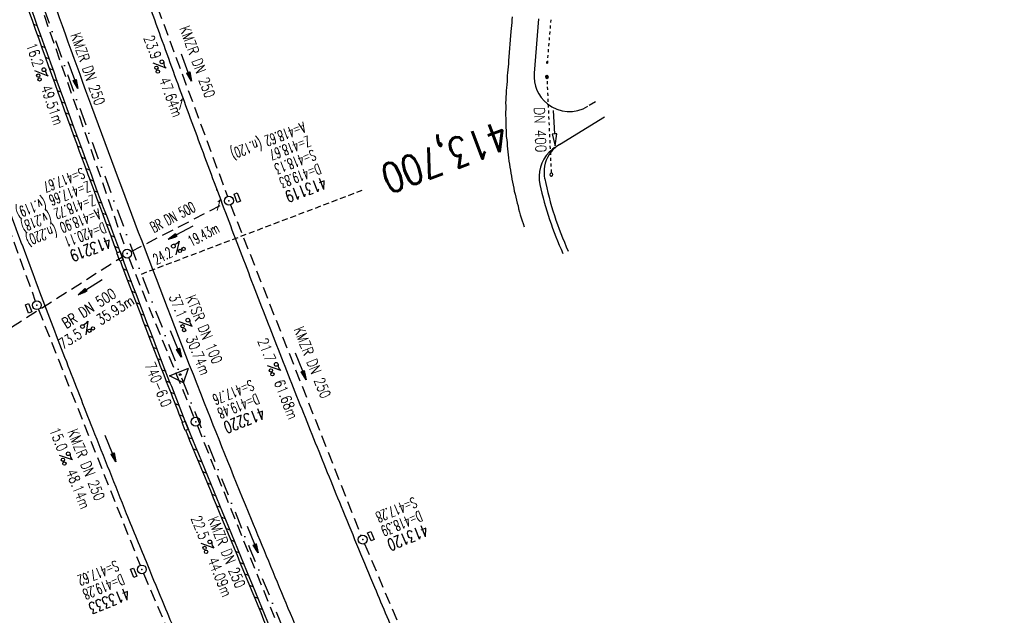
# Model space of a CAD drawing. Extents: x 447258 to 447844, y 441190 to 442763.
# Tile 12 of 30: x 447547 to 447713, y 441568 to 441669. Entities that reach past the tile are written whole.
import ezdxf
from ezdxf.enums import TextEntityAlignment as Align

# ---------------------------------------------------------------- set-up
doc = ezdxf.new("R2010")
doc.units = 0
doc.header["$LTSCALE"] = 2
doc.header["$MEASUREMENT"] = 0
for name, pattern in [('AUSGEZOGEN', [0]), ('GESTRICH-X2', [1.5, 1, -0.5]), ('GESTRICHELT', [0.75, 0.5, -0.25]), ('STRICHLINIEX2', [0.5, 0.25, -0.25]), ('STRICHPT-X3', [3, 1.5, -0.75, 0, -0.75])]:
    doc.linetypes.add(name, pattern=pattern)
doc.layers.get('0').update_dxf_attribs({"linetype": 'AUSGEZOGEN'})
for name, color, linetype in [('ACHSE', 250, 'STRICHPT-X3'), ('DB-Wege', 15, 'CONTINUOUS'), ('Durchlässe', 15, 'CONTINUOUS'), ('FBR', 8, 'CONTINUOUS'), ('HEKTOM', 250, 'GESTRICHELT'), ('KANAL', 7, 'GESTRICH-X2'), ('Netzknoten_PKT', 7, 'CONTINUOUS'), ('Netzknoten_PKT-NR', 7, 'CONTINUOUS'), ('Netzknoten_SIGNATUR', 7, 'CONTINUOUS'), ('PFEIL', 7, 'CONTINUOUS'), ('PKT', 7, 'CONTINUOUS'), ('PKT-CODE', 2, 'CONTINUOUS'), ('SCHACHTNR', 6, 'CONTINUOUS'), ('SCHLITZRINNE', 8, 'AUSGEZOGEN'), ('SCHSYMBOL', 7, 'AUSGEZOGEN'), ('TEXTO', 4, 'CONTINUOUS'), ('TEXTU', 4, 'CONTINUOUS'), ('Wegleitungen', 15, 'CONTINUOUS')]:
    doc.layers.add(name, color=color, linetype=linetype)
doc.styles.add('ROMANS', font='romans.shx', dxfattribs={"width": 0.8})

# ---------------------------------------------------------------- blocks, each defined once
blk = doc.blocks.new('GST')
at = {"color": 0}
blk.add_circle((0, 0), 0.75, dxfattribs=at)
blk.add_point((0, 0), dxfattribs=at)
blk = doc.blocks.new('17')
blk.add_lwpolyline([(-0.76, -1.22), (0.75, -1.22), (0.75, -1.8), (-0.76, -1.8)], close=True)
blk.add_blockref('GST', (0, 0))
blk = doc.blocks.new('PROM')
blk.add_line((1.57, 1.82), (0.02, 0.02))
for centre, radius in [((0.32, 1.51), 0.317), ((0.94, 0.29), 0.283), ((1.64, 0.29), 0.283)]:
    blk.add_circle(centre, radius)
blk.add_arc((0.99, 2.68), 1.03, 239.1414, 303.3549)
blk = doc.blocks.new('PFEIL2')
at = {"color": 0}
for p, q in [((0.88, 0), (-2.4, -0.01)), ((0.88, -0.27), (0.88, 0.28)), ((0.88, 0.28), (2.43, 0.01)), ((0.91, 0.27), (0.88, 0.26)), ((0.97, 0.26), (0.88, 0.25)), ((1.02, 0.25), (0.88, 0.23)), ((1.07, 0.24), (0.88, 0.21)), ((1.13, 0.23), (0.88, 0.19)), ((1.18, 0.22), (0.88, 0.17)), ((1.24, 0.21), (0.88, 0.15)), ((1.29, 0.21), (0.88, 0.14)), ((1.34, 0.2), (0.88, 0.12)), ((1.4, 0.19), (0.88, 0.1)), ((1.45, 0.18), (0.88, 0.08)), ((1.51, 0.17), (0.88, 0.06)), ((1.56, 0.16), (0.88, 0.04)), ((1.61, 0.15), (0.88, 0.02)), ((1.67, 0.14), (0.88, 0.01)), ((1.72, 0.13), (0.88, -0.01)), ((1.78, 0.12), (0.88, -0.03)), ((1.83, 0.11), (0.88, -0.05)), ((1.88, 0.1), (0.88, -0.07)), ((1.94, 0.09), (0.88, -0.09)), ((2.05, 0.08), (0.88, -0.12)), ((1.99, 0.08), (0.88, -0.11)), ((2.1, 0.07), (0.88, -0.14)), ((2.15, 0.06), (0.88, -0.16)), ((2.21, 0.05), (0.88, -0.18)), ((2.26, 0.04), (0.88, -0.2)), ((2.32, 0.03), (0.88, -0.22)), ((2.37, 0.02), (0.88, -0.23)), ((2.42, 0.01), (0.88, -0.25)), ((2.43, 0.01), (0.88, -0.27))]:
    blk.add_line(p, q, dxfattribs=at)
blk = doc.blocks.new('13')
blk.add_lwpolyline([(0.76, 1.22), (-0.75, 1.22), (-0.75, 1.8), (0.76, 1.8)], close=True)
at = {"rotation": 180}
blk.add_blockref('GST', (0, 0), dxfattribs=at)
blk = doc.blocks.new('PKT')
at = {"color": 0}
blk.add_circle((0, 0), 0.15, dxfattribs=at)
blk.add_point((0, 0), dxfattribs=at)
blk = doc.blocks.new('Station_Netzknoten')
at = {"layer": 'Netzknoten_SIGNATUR'}
for p, q in [((-1.75, 0.5), (1.75, 0.5)), ((0, -1.5), (-1.75, 0.5)), ((0, -1.5), (1.75, 0.5))]:
    blk.add_line(p, q, dxfattribs=at)
blk.add_point((0, 0), dxfattribs=at)

msp = doc.modelspace()

# ---------------------------------------------------------------- linework, layer by layer
at = {"layer": 'ACHSE', "flags": 128}
msp.add_lwpolyline([(447409.94, 442326.51), (447413.15, 442307.54), (447425.67, 442233.59), (447425.83, 442232.62), (447438.19, 442159.65), (447454.89, 442061.05), (447459.06, 442036.4), (447463.24, 442011.75), (447464.54, 442004.06), (447467.48, 441987.11), (447472.02, 441962.53), (447476.87, 441938), (447482.02, 441913.54), (447487.48, 441889.14), (447493.24, 441864.82), (447499.3, 441840.56), (447505.67, 441816.39), (447512.34, 441792.29), (447519.31, 441768.29), (447526.58, 441744.37), (447534.14, 441720.54), (447542, 441696.81), (447550.16, 441673.18), (447558.61, 441649.65), (447567.36, 441626.23), (447576.4, 441602.92), (447585.73, 441579.73), (447595.34, 441556.65), (447605.25, 441533.7), (447606.28, 441531.36), (447615.32, 441510.82), (447625.4, 441487.94), (447635.48, 441465.06), (447645.55, 441442.18), (447655.63, 441419.3), (447659.75, 441409.94), (447664.31, 441399.59), (447665.71, 441396.42), (447675.6, 441373.46), (447685.21, 441350.38), (447694.53, 441327.18), (447703.57, 441303.87), (447712.31, 441280.45), (447720.76, 441256.92), (447727.72, 441236.75)], dxfattribs=at)
at = {"layer": 'DB-Wege', "linetype": 'Continuous'}
for p, q in [((447630.06, 441668.79), (447630.01, 441668.3)), ((447630.07, 441669.27), (447630.06, 441668.79)), ((447630.12, 441669.76), (447630.07, 441669.27)), ((447634.6, 441669.46), (447633.84, 441660.24)), ((447629.92, 441667.28), (447629.49, 441662.3)), ((447629.96, 441667.81), (447629.92, 441667.28)), ((447630.01, 441668.3), (447629.96, 441667.81)), ((447629.49, 441662.3), (447629.49, 441661.82)), ((447629.4, 441660.8), (447629.35, 441660.31)), ((447629.44, 441661.33), (447629.4, 441660.8)), ((447629.49, 441661.82), (447629.44, 441661.33)), ((447629.26, 441658.81), (447629.21, 441658.32)), ((447629.3, 441659.82), (447629.25, 441659.33)), ((447629.25, 441659.33), (447629.26, 441658.81)), ((447629.35, 441660.31), (447629.3, 441659.82)), ((447629.12, 441657.29), (447629.09, 441656.75)), ((447629.17, 441657.78), (447629.12, 441657.29)), ((447629.21, 441658.32), (447629.17, 441657.78)), ((447629.05, 441655.74), (447629.01, 441655.2)), ((447629.09, 441656.75), (447629.05, 441656.21)), ((447629.05, 441656.21), (447629.05, 441655.74)), ((447629.03, 441654.16), (447629, 441653.62)), ((447629.01, 441655.2), (447629.02, 441654.68)), ((447629.02, 441654.68), (447629.03, 441654.16)), ((447644.2, 441655.39), (447643.17, 441654.76)), ((447629, 441653.62), (447629.01, 441653.1)), ((447629.01, 441653.1), (447629.02, 441652.58)), ((447629.02, 441652.58), (447629.02, 441652.1)), ((447638.14, 441648.16), (447645.76, 441652.83)), ((447629.02, 441652.1), (447629.03, 441651.58)), ((447629.03, 441651.58), (447629.04, 441651.06)), ((447629.04, 441651.06), (447629.1, 441650.55)), ((447629.1, 441650.55), (447629.11, 441650.03)), ((447629.11, 441650.03), (447629.12, 441649.51)), ((447629.12, 441649.51), (447629.2, 441648.96)), ((447629.2, 441648.96), (447629.26, 441648.45)), ((447629.26, 441648.45), (447629.27, 441647.93)), ((447629.27, 441647.93), (447629.33, 441647.42)), ((447629.33, 441647.42), (447629.39, 441646.91)), ((447629.39, 441646.91), (447629.45, 441646.41)), ((447629.45, 441646.41), (447629.51, 441645.9)), ((447629.51, 441645.9), (447629.58, 441645.35)), ((447629.58, 441645.35), (447629.64, 441644.84)), ((447629.64, 441644.84), (447629.7, 441644.33)), ((447629.7, 441644.33), (447629.81, 441643.84)), ((447629.81, 441643.84), (447629.88, 441643.29)), ((447629.88, 441643.29), (447629.99, 441642.8)), ((447629.99, 441642.8), (447630.05, 441642.29)), ((447630.05, 441642.29), (447630.16, 441641.8)), ((447630.16, 441641.8), (447630.28, 441641.26)), ((447630.28, 441641.26), (447630.39, 441640.77)), ((447630.39, 441640.77), (447630.45, 441640.27)), ((447630.45, 441640.27), (447630.62, 441639.74)), ((447630.62, 441639.74), (447630.72, 441639.25)), ((447630.72, 441639.25), (447630.83, 441638.76)), ((447630.83, 441638.76), (447630.95, 441638.22)), ((447630.95, 441638.22), (447631.11, 441637.75)), ((447631.11, 441637.75), (447631.21, 441637.25)), ((447631.21, 441637.25), (447631.38, 441636.73)), ((447631.38, 441636.73), (447631.49, 441636.24)), ((447631.49, 441636.24), (447631.64, 441635.77)), ((447631.64, 441635.77), (447631.81, 441635.24)), ((447631.81, 441635.24), (447631.97, 441634.77)), ((447631.97, 441634.77), (447632.14, 441634.24))]:
    msp.add_line(p, q, dxfattribs=at)
for centre, major_axis, start_param, end_param in [((447639.82, 441659.74), (-4.24, 4.24), 0.702278, 1.683369), ((447639.82, 441659.74), (-4.24, 4.24), 1.683369, 2.905714), ((447640.67, 441642.67), (-4.24, 4.24), -0.235879, 0.013963), ((447641.01, 441643.47), (-3.89, 3.89), -0.235879, 0.214002), ((447640.67, 441642.67), (-4.24, 4.24), 0.013963, 0.999524), ((447641.01, 441643.47), (-3.89, 3.89), 0.214002, 0.985758), ((447691.24, 441653.67), (-14.97, 54.74), 1.504214, 1.731739), ((447691.24, 441653.67), (-15.31, 55.68), 1.516589, 1.730348)]:
    msp.add_ellipse(centre, major_axis=major_axis, ratio=1, start_param=start_param, end_param=end_param, dxfattribs=at)
at = {"layer": 'Durchlässe', "linetype": 'STRICHLINIEX2'}
msp.add_line((447635.97, 441659.9), (447636.75, 441642.76), dxfattribs=at)
at = {"layer": 'Durchlässe', "linetype": 'Continuous'}
for p, q in [((447637.07, 441653.94), (447637.3, 441649.94)), ((447637.3, 441649.94), (447636.91, 441649.92)), ((447636.91, 441649.92), (447637.42, 441647.95)), ((447637.7, 441649.97), (447637.3, 441649.94)), ((447637.42, 441647.95), (447637.7, 441649.97))]:
    msp.add_line(p, q, dxfattribs=at)
for centre in [(447635.99, 441659.6), (447636.73, 441643.06)]:
    msp.add_ellipse(centre, major_axis=(-0.014, 0.3), ratio=0.666667, start_param=0, end_param=6.283185, dxfattribs=at)
at = {"layer": 'FBR'}
for points in [[(447427.91, 442233.05, 0), (447428.12, 442231.81, -0.000002), (447432.24, 442207.4, -0.000028)], [(447566.2, 441678.82, 0.001556), (447570.35, 441667.14, 0.001558), (447574.58, 441655.5, 0.001561), (447578.88, 441643.88, 0.00156), (447583.25, 441632.28, 0.001564), (447587.7, 441620.7, 0.001567), (447592.21, 441609.17, 0.001562), (447596.8, 441597.66, 0.001559), (447601.46, 441586.17, 0.001554), (447606.82, 441573.2, 0.002025), (447611, 441563.29, 0.001093), (447616.91, 441549.51, 0.001666), (447620.84, 441540.48, 0.000011), (447621.79, 441538.32, 0.000206), (447621.84, 441538.2, 0.000001), (447626.14, 441528.44, 0.000001), (447630.88, 441517.67), (447640.96, 441494.79), (447651.04, 441471.91), (447661.11, 441449.03), (447671.19, 441426.15), (447679.87, 441406.45, -0.000188)], [(447463.2, 442024.39, 0.000072), (447466.36, 442005.85, 0.00188), (447469.56, 441987.47, 0.001388), (447474.07, 441962.61, 0.004915), (447477.72, 441943.82, 0.003122), (447483.94, 441914.31, 0.003035), (447489.36, 441890.11, 0.003056), (447495.03, 441866.14, 0.003055), (447501.05, 441842.03, 0.003159), (447507.16, 441818.77, 0.003064), (447513.65, 441795.29, 0.002975), (447520.63, 441771.18, 0.002885), (447527.63, 441747.98, 0.002726), (447535.32, 441723.52, 0.00326), (447543.35, 441698.99, 0.003546), (447551.04, 441676.54, 0.003512), (447558.92, 441654.58, 0.003164), (447567.99, 441630.31, 0.002799), (447578.01, 441604.42, 0.003665), (447585.93, 441584.74, 0.002614), (447597.75, 441556.4, 0.003477), (447606.89, 441535.19, 0.000497), (447610.71, 441526.53, -0.000005), (447611.32, 441525.14, -0.000808)], [(447610.02, 441518.08, -0.002426), (447597.94, 441545.52, -0.004663), (447591.85, 441559.88, -0.000107), (447575.55, 441599.41, -0.003601), (447575.07, 441600.59, -0.002348), (447570.51, 441612.28, -0.001625), (447564.05, 441629.24, -0.002837), (447555.94, 441651.12, -0.002516), (447547.06, 441675.89, -0.003905), (447538.93, 441699.5, -0.003699), (447530.73, 441724.55, -0.003001), (447523.63, 441747.27, -0.002813), (447516.34, 441771.61, -0.002621), (447509.06, 441796.89, -0.002971), (447502.89, 441819.26, -0.003233), (447497.12, 441841.21, -0.002784), (447490.73, 441866.8, -0.003184), (447484.62, 441892.58, -0.003563), (447479.47, 441915.7, -0.003376), (447479.02, 441917.83, -0.000154), (447469.57, 441964.85, -0.005506), (447466.43, 441981.45, -0.001412), (447463.59, 441997.7)], [(447590.01, 441526.16, -0.00013), (447589.53, 441527.25, -0.001815), (447587.89, 441531.03), (447582.98, 441542.43, 0.000025), (447579.61, 441550.26, -0.000053), (447578.04, 441553.9, -0.002251), (447577.34, 441555.56, -0.000382), (447573.24, 441565.35, -0.000494), (447571.27, 441570.06, -0.000339), (447568.43, 441576.93, -0.002595), (447564.87, 441585.65, -0.001581), (447559.15, 441600.01, -0.001793), (447554.72, 441611.36, -0.001726), (447550.2, 441623.18, -0.001608), (447545.62, 441635.41, -0.001766), (447541.52, 441646.58, -0.001361), (447537.57, 441657.56, -0.00119), (447533.12, 441670.14, -0.001374)]]:
    msp.add_lwpolyline(points, format="xyb", dxfattribs=at)
at = {"layer": 'HEKTOM'}
msp.add_line((447567.36, 441626.23), (447604.77, 441640.43), dxfattribs=at)
at = {"layer": 'KANAL'}
for p, q in [((447565.94, 441682.62), (447581.94, 441639.34)), ((447548.91, 441675.72), (447564.72, 441630.37)), ((447535.59, 441659.87), (447549.41, 441621.66)), ((447565.62, 441630.03), (447581.53, 441638.28)), ((447582.47, 441637.94), (447604.53, 441581.97)), ((447535.28, 441610.78), (447564.31, 441629.28)), ((447565.22, 441628.97), (447576.28, 441601.91)), ((447549.94, 441620.25), (447567.16, 441576.91)), ((447576.84, 441600.53), (447592.72, 441561)), ((447605.12, 441580.56), (447624.09, 441536)), ((447567.75, 441575.53), (447582.81, 441539.97))]:
    msp.add_line(p, q, dxfattribs=at)
at = {"layer": 'PKT'}
for p in [(447573.79, 441657.61), (447580.15, 441640.5)]:
    msp.add_point(p, dxfattribs=at)
at = {"layer": 'SCHLITZRINNE'}
for p, q in [((447549.13, 441668.56), (447549.74, 441668.31)), ((447549.79, 441666.68), (447550.41, 441666.44)), ((447550.47, 441664.8), (447551.08, 441664.56)), ((447551.14, 441662.93), (447551.76, 441662.68)), ((447551.81, 441661.05), (447552.43, 441660.8)), ((447552.49, 441659.17), (447553.11, 441658.92)), ((447553.17, 441657.29), (447553.79, 441657.04)), ((447553.85, 441655.41), (447554.47, 441655.16)), ((447554.53, 441653.53), (447555.15, 441653.28)), ((447555.22, 441651.64), (447555.84, 441651.4)), ((447555.9, 441649.76), (447556.52, 441649.52)), ((447556.59, 441647.88), (447557.21, 441647.63)), ((447557.28, 441645.99), (447557.9, 441645.75)), ((447557.98, 441644.11), (447558.6, 441643.86)), ((447558.67, 441642.22), (447559.29, 441641.97)), ((447559.37, 441640.33), (447559.99, 441640.09)), ((447560.07, 441638.44), (447560.7, 441638.2)), ((447560.77, 441636.55), (447561.4, 441636.31)), ((447561.48, 441634.66), (447562.11, 441634.42)), ((447562.19, 441632.77), (447562.81, 441632.52)), ((447562.9, 441630.88), (447563.53, 441630.63)), ((447564.24, 441628.74), (447564.24, 441628.74)), ((447564.33, 441627.09), (447564.96, 441626.84)), ((447565.04, 441625.2), (447565.67, 441624.95)), ((447565.76, 441623.3), (447566.39, 441623.05)), ((447566.48, 441621.4), (447567.11, 441621.15)), ((447567.21, 441619.51), (447567.84, 441619.26)), ((447567.93, 441617.61), (447568.56, 441617.36)), ((447568.66, 441615.71), (447569.29, 441615.46)), ((447569.39, 441613.81), (447570.02, 441613.56)), ((447570.12, 441611.91), (447570.75, 441611.66)), ((447570.85, 441610.01), (447571.48, 441609.76)), ((447571.59, 441608.1), (447572.22, 441607.85)), ((447572.33, 441606.2), (447572.96, 441605.95)), ((447573.07, 441604.29), (447573.71, 441604.04)), ((447573.82, 441602.39), (447574.46, 441602.14)), ((447575.36, 441598.56), (447576, 441598.3)), ((447576.15, 441596.63), (447576.8, 441596.38)), ((447576.94, 441594.71), (447577.59, 441594.45)), ((447577.74, 441592.78), (447578.38, 441592.53)), ((447578.53, 441590.86), (447579.18, 441590.6)), ((447579.33, 441588.93), (447579.97, 441588.68)), ((447580.12, 441587), (447580.77, 441586.75)), ((447580.91, 441585.08), (447581.56, 441584.82)), ((447581.71, 441583.15), (447582.35, 441582.9)), ((447582.5, 441581.23), (447583.15, 441580.97)), ((447583.3, 441579.3), (447583.94, 441579.05)), ((447584.09, 441577.38), (447584.74, 441577.12)), ((447584.88, 441575.45), (447585.53, 441575.2)), ((447585.68, 441573.53), (447586.33, 441573.27)), ((447586.47, 441571.6), (447587.12, 441571.35)), ((447587.27, 441569.68), (447587.91, 441569.42))]:
    msp.add_line(p, q, dxfattribs=at)
for points in [[(447610.02, 441518.08, -0.002426), (447597.94, 441545.52, -0.004663), (447591.85, 441559.88, -0.000107), (447575.55, 441599.41, -0.003601), (447575.07, 441600.59, -0.002348), (447570.51, 441612.28, -0.001625), (447564.05, 441629.24, -0.002837), (447555.94, 441651.12, -0.002516), (447547.06, 441675.89, -0.003905), (447538.93, 441699.5, -0.003699), (447530.73, 441724.55, -0.003001), (447523.63, 441747.27, -0.002813), (447516.34, 441771.61, -0.002621), (447509.06, 441796.89, -0.002971), (447502.89, 441819.26, -0.003233), (447497.12, 441841.21, -0.002784), (447490.73, 441866.8, -0.003184), (447484.62, 441892.58, -0.003433), (447479.65, 441914.85, -0.003376)], [(447563.28, 441629.85, -0.002734), (447555.47, 441650.95, -0.002443), (447546.84, 441675.01, -0.003905)], [(447574.32, 441601.14, -0.0022), (447570.04, 441612.11, -0.001566), (447563.81, 441628.45, -0.002837)], [(447591.12, 441560.34, -0.000105), (447575.09, 441599.22, -0.0016), (447574.87, 441599.74, -0.002348)]]:
    msp.add_lwpolyline(points, format="xyb", dxfattribs=at)
at = {"layer": 'SCHSYMBOL'}
for points in [[(447563.75, 441630.03), (447564.28, 441628.62), (447563.74, 441628.42), (447563.21, 441629.82)], [(447574.78, 441601.32), (447575.34, 441599.93), (447574.79, 441599.71), (447574.24, 441601.11)]]:
    msp.add_lwpolyline(points, close=True, dxfattribs=at)
at = {"layer": 'Wegleitungen', "linetype": 'STRICHLINIEX2'}
msp.add_line((447636.65, 441669.29), (447636.04, 441661.91), dxfattribs=at)
at = {"layer": 'Wegleitungen', "linetype": 'Continuous'}
msp.add_ellipse((447636.05, 441662.05), major_axis=(0.012, 0.149), ratio=0.5, dxfattribs=at)

# ---------------------------------------------------------------- block references
at = {"layer": 'Netzknoten_PKT'}
msp.add_blockref('PKT', (447573.93, 441609.2), dxfattribs=at)
at = {"layer": 'Netzknoten_SIGNATUR', "rotation": 21.95142387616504}
msp.add_blockref('Station_Netzknoten', (447573.93, 441609.2), dxfattribs=at)
at = {"layer": 'PFEIL'}
for p, rotation in [((447555.79, 441659.92), 289.1967999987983), ((447574.98, 441661.18), 290.2811000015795), ((447574.03, 441633.27), 207.4844999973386), ((447558.7, 441624.01), 212.4719999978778), ((447573.21, 441614.38), 292.1953000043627), ((447594.35, 441610.59), 291.5310999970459), ((447562.15, 441596.66), 291.6639000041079), ((447586.22, 441581.26), 291.9004000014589)]:
    msp.add_blockref('PFEIL2', p, dxfattribs=dict(at, rotation=rotation))
at = {"layer": 'SCHSYMBOL'}
for name, p, rotation in [('13', (447582.18, 441638.64), 290.653000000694), ('GST', (447564.95, 441629.68), 290.7192000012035), ('17', (447549.68, 441620.95), 290.7973999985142), ('GST', (447576.56, 441601.22), 291.5983999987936), ('13', (447604.82, 441581.27), 292.4345999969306), ('17', (447567.45, 441576.21), 292.1626999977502)]:
    msp.add_blockref(name, p, dxfattribs=dict(at, rotation=rotation))
at = {"layer": 'TEXTU'}
for p, rotation in [((447569.31, 441661.94), 290.2811000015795), ((447549.33, 441660.63), 289.1967999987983), ((447573.19, 441629.46), 27.48449999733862), ((447573.71, 441618.14), 292.1953000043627), ((447557.94, 441615.89), 32.47199999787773), ((447588.67, 441610.68), 291.5310999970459), ((447553.46, 441595.54), 291.6639000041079), ((447577.43, 441580.61), 291.9004000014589)]:
    msp.add_blockref('PROM', p, dxfattribs=dict(at, rotation=rotation))

# ---------------------------------------------------------------- texts
at = {"layer": 'Durchlässe', "linetype": 'Continuous', "style": 'ROMANS', "oblique": 0, "width": 0.8334}
msp.add_text('DN 400', height=1.8, rotation=272.3062, dxfattribs=at).set_placement((447633.81, 441654.43))
at = {"layer": 'HEKTOM', "style": 'ROMANS', "width": 0.8}
msp.add_text('413,700', height=5, rotation=200.8359, dxfattribs=at).set_placement((447628.29, 441652.32))
at = {"layer": 'Netzknoten_PKT-NR', "style": 'ROMANS', "width": 0.75}
msp.add_text('740-6.0', height=1.8, rotation=292.1599, dxfattribs=at).set_placement((447570.89, 441603.53), align=Align.RIGHT)
at = {"layer": 'PKT-CODE', "style": 'ROMANS', "oblique": 15, "width": 0.75}
for p in [(447573.78, 441654.09), (447580.16, 441637)]:
    msp.add_text('1', height=1.8, dxfattribs=at).set_placement(p, align=Align.CENTER)
at = {"layer": 'SCHACHTNR', "style": 'ROMANS'}
for s, height, rotation, width, p in [('A=418.62 (n.120)', 1.8, 200.653, 0.6, (447594.71, 441652.01)), ('Z=418.67', 1.8, 200.653, 0.6, (447595.58, 441649.67)), ('S=418.13', 1.8, 200.653, 0.6, (447596.46, 441647.32)), ('S=417.67', 1.8, 200.7192, 0.6, (447557.34, 441644.25)), ('D=419.83', 1.8, 200.653, 0.6, (447597.33, 441644.98)), ('413119', 2, 200.653, 0.7, (447598.24, 441642.67)), ('Z=417.66 (v.119)', 1.8, 200.7192, 0.6, (447558.29, 441642.01)), ('Z=418.72 (v.218)', 1.8, 200.7192, 0.6, (447559.16, 441639.69)), ('A=418.90 (n.220)', 1.8, 200.7192, 0.6, (447560.04, 441637.35)), ('D=420.11', 1.8, 200.7192, 0.6, (447560.94, 441635.01)), ('413219', 2, 200.7192, 0.7, (447561.82, 441632.66)), ('S=417.76', 1.8, 201.5984, 0.6, (447585.94, 441608.35)), ('D=419.48', 1.8, 201.5984, 0.6, (447586.84, 441606.04)), ('413220', 2, 201.5984, 0.7, (447587.78, 441603.7)), ('S=417.28', 1.8, 202.4346, 0.6, (447613.51, 441588.52)), ('D=418.39', 1.8, 202.4346, 0.6, (447614.45, 441586.2)), ('413120', 2, 202.4346, 0.7, (447615.41, 441583.89)), ('S=417.62', 1.8, 202.1627, 0.6, (447563.05, 441577.78)), ('D=419.28', 1.8, 202.1627, 0.6, (447563.99, 441575.46)), ('413333', 2, 202.1627, 0.7, (447564.92, 441573.15))]:
    msp.add_text(s, height=height, rotation=rotation, dxfattribs=dict(at, width=width)).set_placement(p)
at = {"layer": 'TEXTO', "style": 'ROMANS'}
for s, rotation, width, p in [('KMZR DN 250', 290.2811, 0.75, (447576, 441661.87)), ('KMZR DN 250', 289.1968, 0.75, (447557.46, 441660.66)), ('BR DN 500', 27.4845, 0.6, (447573.09, 441635.06)), ('BR DN 500', 32.472, 0.75, (447558.97, 441619.67)), ('KTSR DN 100', 292.1953, 0.75, (447577.15, 441616.54)), ('KMZR DN 250', 291.5311, 0.75, (447595.47, 441610.95)), ('KMZR DN 250', 291.6639, 0.75, (447557.19, 441593.62)), ('KMZR DN 250', 291.9004, 0.75, (447580.98, 441578.81))]:
    msp.add_text(s, height=1.8, rotation=rotation, dxfattribs=dict(at, width=width)).set_placement(p, align=Align.CENTER)
at = {"layer": 'TEXTU', "style": 'ROMANS'}
for s, rotation, width, p in [('23.9', 290.2811, 0.75, (447567.72, 441666.22)), ('16.2', 289.1968, 0.75, (447547.84, 441664.96)), ('47.64m', 290.2811, 0.75, (447570.34, 441659.12)), ('49.51m', 289.1968, 0.75, (447550.31, 441657.81)), ('19.43m', 27.4845, 0.6, (447575.84, 441630.84)), ('24.2', 27.4845, 0.6, (447569.94, 441627.78)), ('37.1', 292.1953, 0.75, (447571.97, 441622.39)), ('35.93m', 32.472, 0.75, (447560.49, 441617.52)), ('73.5', 32.472, 0.75, (447554.08, 441613.42)), ('30.74m', 292.1953, 0.75, (447574.85, 441615.35)), ('21.7', 291.5311, 0.75, (447587, 441614.93)), ('61.68m', 291.5311, 0.75, (447589.78, 441607.9)), ('15.0', 291.6639, 0.75, (447551.76, 441599.8)), ('48.14m', 291.6639, 0.75, (447554.57, 441592.74)), ('22.5', 291.9004, 0.75, (447575.73, 441584.86)), ('44.09m', 291.9004, 0.75, (447578.54, 441577.83))]:
    msp.add_text(s, height=1.8, rotation=rotation, dxfattribs=dict(at, width=width)).set_placement(p)

doc.saveas('drawing.dxf')
